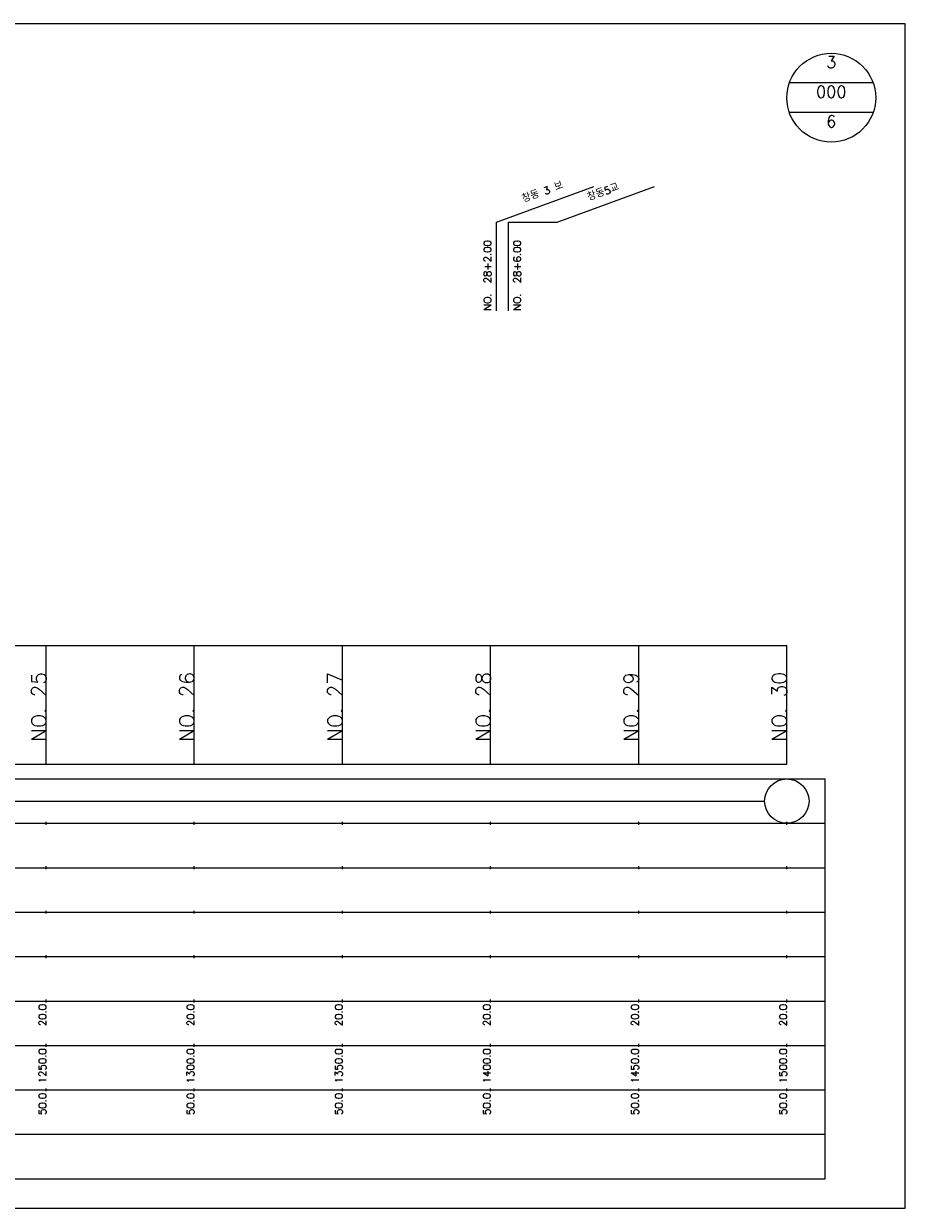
# Model space of a CAD drawing. Extents: x -2 to 685, y -2 to 2900.
# Tile 6 of 11: x 352 to 650, y 1008 to 1408. Entities that reach past the tile are written whole.
import ezdxf
from ezdxf.enums import TextEntityAlignment as Align

# ---------------------------------------------------------------- set-up
doc = ezdxf.new("R2010")
doc.units = 0
doc.header["$LTSCALE"] = 5
for name, color, linetype in [('BOX', 5, 'CONTINUOUS'), ('DT1', 3, 'CONTINUOUS'), ('DT2', 6, 'CONTINUOUS'), ('LT1', 4, 'CONTINUOUS'), ('ST1', 7, 'CONTINUOUS')]:
    doc.layers.add(name, color=color, linetype=linetype)
doc.styles.add('GHS', font='ROMANS.shx', dxfattribs={"bigfont": 'GHS.shx'})

msp = doc.modelspace()

# ---------------------------------------------------------------- linework, layer by layer
at = {"layer": 'BOX'}
msp.add_lwpolyline([(50, 1008), (650, 1008), (650, 1408), (50, 1408), (50, 1008)], dxfattribs=at)
at = {"layer": 'DT1', "linetype": 'CONTINUOUS'}
msp.add_line((516, 1341), (532.43, 1341), dxfattribs=at)
at = {"layer": 'DT1'}
for p, q in [((360, 1189.58), (360, 1190.58)), ((410, 1189.58), (410, 1190.58)), ((460, 1189.58), (460, 1190.58)), ((510, 1189.58), (510, 1190.58)), ((560, 1189.58), (560, 1190.58)), ((610, 1189.58), (610, 1190.58))]:
    msp.add_line(p, q, dxfattribs=at)
at = {"layer": 'LT1', "linetype": 'CONTINUOUS'}
for p, q in [((512, 1341), (544.89, 1352.97)), ((532.43, 1341), (565.32, 1352.97)), ((512, 1311), (512, 1341)), ((516, 1311), (516, 1341))]:
    msp.add_line(p, q, dxfattribs=at)
at = {"layer": 'LT1'}
for p, q in [((360, 1158), (360, 1198)), ((410, 1158), (410, 1198)), ((460, 1158), (460, 1198)), ((510, 1158), (510, 1198)), ((560, 1158), (560, 1198)), ((610, 1158), (610, 1198)), ((110, 1158), (610, 1158)), ((360, 1137.5), (360, 1138.5)), ((410, 1137.5), (410, 1138.5)), ((460, 1137.5), (460, 1138.5)), ((510, 1137.5), (510, 1138.5)), ((560, 1137.5), (560, 1138.5)), ((610, 1137.5), (610, 1138.5)), ((360, 1122.5), (360, 1123.5)), ((410, 1122.5), (410, 1123.5)), ((460, 1122.5), (460, 1123.5)), ((510, 1122.5), (510, 1123.5)), ((560, 1122.5), (560, 1123.5)), ((610, 1122.5), (610, 1123.5)), ((360, 1107.5), (360, 1108.5)), ((410, 1107.5), (410, 1108.5)), ((460, 1107.5), (460, 1108.5)), ((510, 1107.5), (510, 1108.5)), ((560, 1107.5), (560, 1108.5)), ((610, 1107.5), (610, 1108.5)), ((360, 1092.5), (360, 1093.5)), ((410, 1092.5), (410, 1093.5)), ((460, 1092.5), (460, 1093.5)), ((510, 1092.5), (510, 1093.5)), ((560, 1092.5), (560, 1093.5)), ((610, 1092.5), (610, 1093.5)), ((360, 1077.5), (360, 1078.5)), ((410, 1077.5), (410, 1078.5)), ((460, 1077.5), (460, 1078.5)), ((510, 1077.5), (510, 1078.5)), ((560, 1077.5), (560, 1078.5)), ((610, 1077.5), (610, 1078.5)), ((360, 1062.5), (360, 1063.5)), ((410, 1062.5), (410, 1063.5)), ((460, 1062.5), (460, 1063.5)), ((510, 1062.5), (510, 1063.5)), ((560, 1062.5), (560, 1063.5)), ((610, 1062.5), (610, 1063.5)), ((360, 1047.5), (360, 1048.5)), ((410, 1047.5), (410, 1048.5)), ((460, 1047.5), (460, 1048.5)), ((510, 1047.5), (510, 1048.5)), ((560, 1047.5), (560, 1048.5)), ((610, 1047.5), (610, 1048.5))]:
    msp.add_line(p, q, dxfattribs=at)
msp.add_lwpolyline([(110, 1198), (160, 1198), (210, 1198), (260, 1198), (310, 1198), (360, 1198), (410, 1198), (460, 1198), (510, 1198), (560, 1198), (610, 1198)], dxfattribs=at)
at = {"layer": 'ST1', "linetype": 'CONTINUOUS'}
for p, q in [((639.14, 1388), (610.86, 1388)), ((639.14, 1378), (610.86, 1378)), ((117.5, 1145.5), (602.5, 1145.5))]:
    msp.add_line(p, q, dxfattribs=at)
at = {"layer": 'ST1'}
for p, q in [((80, 1153), (623, 1153)), ((623, 1018), (623, 1153)), ((87.5, 1138), (623, 1138)), ((80, 1123), (623, 1123)), ((87.5, 1108), (623, 1108)), ((80, 1093), (623, 1093)), ((80, 1078), (623, 1078)), ((80, 1063), (623, 1063)), ((80, 1048), (623, 1048)), ((80, 1033), (623, 1033)), ((80, 1018), (623, 1018))]:
    msp.add_line(p, q, dxfattribs=at)
at = {"layer": 'ST1', "linetype": 'CONTINUOUS'}
for centre, radius in [((625, 1383), 15), ((610, 1145.5), 7.5)]:
    msp.add_circle(centre, radius, dxfattribs=at)

# ---------------------------------------------------------------- texts
at = {"layer": 'DT1', "linetype": 'CONTINUOUS', "style": 'GHS'}
for s, p in [('창동 3 보', (528, 1349.99)), ('창동5교', (548.43, 1349.99))]:
    msp.add_text(s, height=2.5, rotation=20, dxfattribs=at).set_placement(p, align=Align.CENTER)
for s, p in [('NO.  28+2.00', (510.25, 1311.12)), ('NO.  28+6.00', (520.26, 1311.12))]:
    msp.add_text(s, height=2.5, rotation=90, dxfattribs=at).set_placement(p)
at = {"layer": 'DT1', "style": 'GHS'}
for s, height, p in [('NO. 25', 5, (360, 1189.08)), ('NO. 26', 5, (410, 1189.08)), ('NO. 27', 5, (460, 1189.08)), ('NO. 28', 5, (510, 1189.08)), ('NO. 29', 5, (560, 1189.08)), ('NO. 30', 5, (610, 1189.08)), (' 20.0', 2.5, (360, 1077)), (' 20.0', 2.5, (410, 1077)), (' 20.0', 2.5, (460, 1077)), (' 20.0', 2.5, (510, 1077)), (' 20.0', 2.5, (560, 1077)), (' 20.0', 2.5, (610, 1077)), ('  1250.0', 2.5, (360, 1062)), ('  1300.0', 2.5, (410, 1062)), ('  1350.0', 2.5, (460, 1062)), ('  1400.0', 2.5, (510, 1062)), ('  1450.0', 2.5, (560, 1062)), ('  1500.0', 2.5, (610, 1062)), ('  50.0', 2.5, (360, 1047)), ('  50.0', 2.5, (410, 1047)), ('  50.0', 2.5, (460, 1047)), ('  50.0', 2.5, (510, 1047)), ('  50.0', 2.5, (560, 1047)), ('  50.0', 2.5, (610, 1047))]:
    msp.add_text(s, height=height, rotation=90, dxfattribs=at).set_placement(p, align=Align.RIGHT)
at = {"layer": 'DT2', "linetype": 'CONTINUOUS', "style": 'GHS'}
for s, p in [('3', (625, 1393)), ('000', (625, 1383)), ('6', (625, 1373))]:
    msp.add_text(s, height=4, dxfattribs=at).set_placement(p, align=Align.CENTER)

doc.saveas('drawing.dxf')
